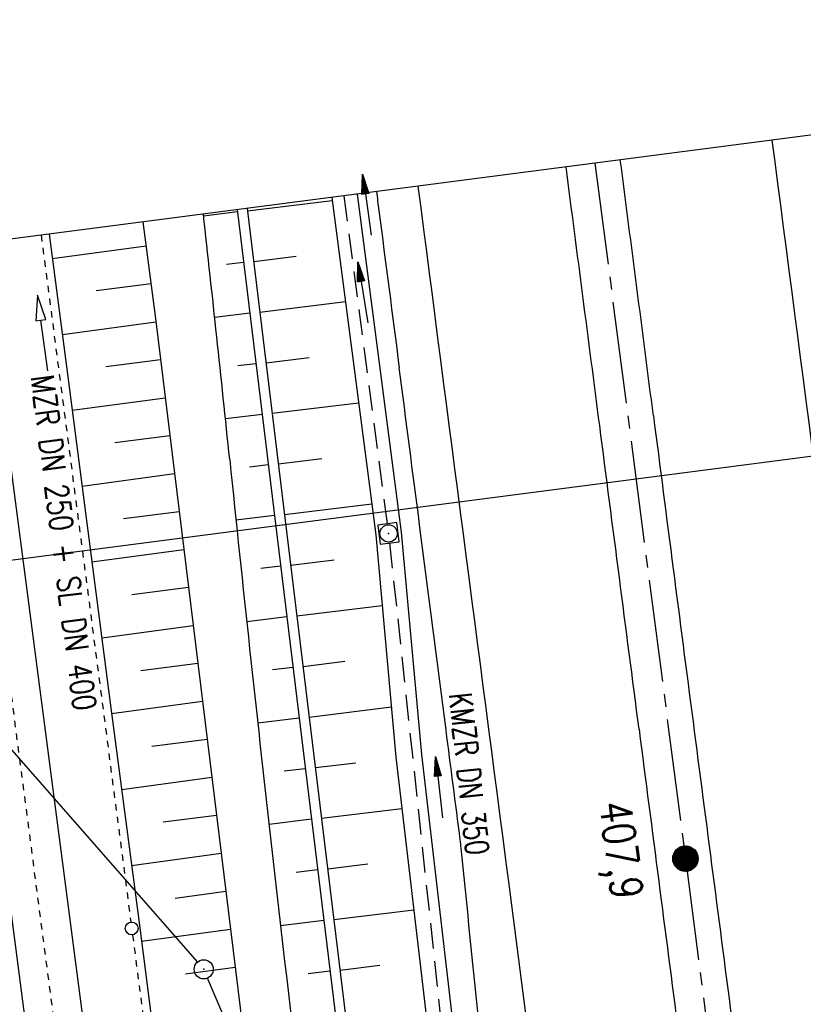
# Model space of a CAD drawing. Extents: x 446224 to 446791, y 446199 to 447379.
# Tile 111 of 113: x 446387 to 446449, y 447286 to 447363. Entities that reach past the tile are written whole.
import ezdxf
from ezdxf.enums import TextEntityAlignment as Align

# ---------------------------------------------------------------- set-up
doc = ezdxf.new("R2010")
doc.units = 0
doc.header["$LTSCALE"] = 2
doc.header["$MEASUREMENT"] = 0
for name, pattern in [('ACAD_ISO03W100', [0.5, 0.25, -0.25]), ('ACAD_ISO10W100W', [0.5, 0.25, -0.25]), ('ACHSE', [5.5, 4, -0.5, 0.5, -0.5]), ('AUSGEZOGEN', [0]), ('GESTRICH-X2', [1.5, 1, -0.5])]:
    doc.linetypes.add(name, pattern=pattern)
doc.layers.get('0').update_dxf_attribs({"linetype": 'AUSGEZOGEN'})
for name, color, linetype in [('200-GRENZL-BAB', 7, 'AUSGEZOGEN'), ('200-GRENZP-BAB', 7, 'AUSGEZOGEN'), ('201-GRENZL-BAB', 7, 'AUSGEZOGEN'), ('201-GRENZP-BAB', 7, 'AUSGEZOGEN'), ('ACHSETOP', 250, 'ACHSE'), ('BOESCHG', 250, 'AUSGEZOGEN'), ('DB-Bahnachse', 7, 'CONTINUOUS'), ('DB-Böschungen', 15, 'CONTINUOUS'), ('DB-Gleisachse', 7, 'CONTINUOUS'), ('DB-Tiefenentwässerung', 15, 'CONTINUOUS'), ('FBRTOP', 250, 'AUSGEZOGEN'), ('HEKT_B', 250, 'CONTINUOUS'), ('KANAL', 7, 'GESTRICH-X2'), ('MULDE', 250, 'AUSGEZOGEN'), ('PFEIL', 7, 'CONTINUOUS'), ('PFEILTOP', 200, 'AUSGEZOGEN'), ('Planeinteilung', 250, 'CONTINUOUS'), ('RAHMEN', 7, 'AUSGEZOGEN'), ('SCHSYMBOL', 200, 'AUSGEZOGEN'), ('TEXTO', 4, 'CONTINUOUS')]:
    doc.layers.add(name, color=color, linetype=linetype)
doc.styles.add('ROMANS', font='romans.shx', dxfattribs={"width": 0.8})

# ---------------------------------------------------------------- blocks, each defined once
blk = doc.blocks.new('*X15')
at = {"color": 0}
for p, q in [((212.234, 257.394), (213.242, 258.402)), ((212.236, 257.466), (213.169, 258.4)), ((212.237, 257.326), (213.31, 258.399)), ((212.244, 257.262), (213.373, 258.392)), ((212.244, 257.545), (213.09, 258.391)), ((212.254, 257.202), (213.434, 258.381)), ((212.261, 257.633), (213.003, 258.375)), ((212.268, 257.145), (213.491, 258.368)), ((212.284, 257.09), (213.545, 258.351)), ((212.29, 257.732), (212.903, 258.346)), ((212.303, 257.038), (213.597, 258.333)), ((212.324, 256.988), (213.647, 258.312)), ((212.343, 257.856), (212.779, 258.293)), ((212.347, 256.941), (213.694, 258.288)), ((212.372, 256.895), (213.74, 258.263)), ((212.399, 256.852), (213.783, 258.236)), ((212.428, 256.81), (213.825, 258.207)), ((212.459, 256.77), (213.865, 258.176)), ((212.492, 256.732), (213.903, 258.143)), ((212.526, 256.696), (213.939, 258.109)), ((212.563, 256.662), (213.974, 258.073)), ((212.601, 256.629), (214.006, 258.035)), ((212.64, 256.598), (214.037, 257.995)), ((212.682, 256.569), (214.066, 257.953)), ((212.726, 256.542), (214.093, 257.91)), ((212.771, 256.517), (214.119, 257.864)), ((212.819, 256.493), (214.142, 257.817)), ((212.868, 256.472), (214.163, 257.767)), ((212.92, 256.454), (214.182, 257.715)), ((212.975, 256.437), (214.198, 257.661)), ((213.032, 256.424), (214.211, 257.603)), ((213.092, 256.414), (214.222, 257.543)), ((213.156, 256.407), (214.229, 257.479)), ((213.224, 256.404), (214.232, 257.412)), ((213.296, 256.406), (214.23, 257.339)), ((213.375, 256.414), (214.222, 257.26)), ((213.463, 256.43), (214.205, 257.173)), ((213.563, 256.46), (214.176, 257.073)), ((213.686, 256.512), (214.123, 256.949))]:
    blk.add_line(p, q, dxfattribs=at)
blk = doc.blocks.new('SRMAST2')
at = {"color": 0}
blk.add_circle((0, 0), 0.999, dxfattribs=at)
blk.add_point((0, 0), dxfattribs=at)
blk.add_blockref('*X15', (-213.233, -257.403))
blk = doc.blocks.new('20')
blk.add_lwpolyline([(-0.754, -0.751), (0.754, -0.751), (0.754, 0.75), (-0.754, 0.75)], close=True)
blk.add_circle((0, 0), 0.676)
blk.add_point((0, 0))
blk = doc.blocks.new('PFEIL2')
at = {"color": 0}
for p, q in [((0.88, 0.002), (-2.401, -0.012)), ((0.881, -0.271), (0.879, 0.276)), ((0.879, 0.276), (2.429, 0.009)), ((0.911, 0.27), (0.879, 0.265)), ((0.965, 0.261), (0.879, 0.246)), ((1.019, 0.252), (0.879, 0.228)), ((1.073, 0.242), (0.879, 0.209)), ((1.127, 0.233), (0.879, 0.191)), ((1.181, 0.224), (0.879, 0.172)), ((1.235, 0.214), (0.879, 0.154)), ((1.289, 0.205), (0.879, 0.135)), ((1.343, 0.196), (0.879, 0.117)), ((1.397, 0.187), (0.879, 0.098)), ((1.451, 0.177), (0.879, 0.08)), ((1.505, 0.168), (0.879, 0.061)), ((1.559, 0.159), (0.88, 0.043)), ((1.613, 0.149), (0.88, 0.024)), ((1.668, 0.14), (0.88, 0.006)), ((1.722, 0.131), (0.88, -0.013)), ((1.776, 0.121), (0.88, -0.031)), ((1.83, 0.112), (0.88, -0.05)), ((1.884, 0.103), (0.88, -0.068)), ((1.938, 0.094), (0.88, -0.087)), ((1.992, 0.084), (0.88, -0.105)), ((2.046, 0.075), (0.88, -0.124)), ((2.1, 0.066), (0.88, -0.142)), ((2.154, 0.056), (0.88, -0.161)), ((2.208, 0.047), (0.88, -0.179)), ((2.262, 0.038), (0.881, -0.198)), ((2.316, 0.029), (0.881, -0.216)), ((2.37, 0.019), (0.881, -0.235)), ((2.424, 0.01), (0.881, -0.253)), ((2.429, 0.009), (0.881, -0.271))]:
    blk.add_line(p, q, dxfattribs=at)
blk = doc.blocks.new('1135420')
blk.add_line((0, 297), (0, 0))
at = {"layer": 'RAHMEN'}
blk.add_line((25, 415), (25, 5), dxfattribs=at)
blk = doc.blocks.new('GST')
at = {"color": 0}
blk.add_circle((0, 0), 0.75, dxfattribs=at)
blk.add_point((0, 0), dxfattribs=at)

msp = doc.modelspace()

# ---------------------------------------------------------------- linework, layer by layer
at = {"layer": '200-GRENZL-BAB', "flags": 128}
for points in [[(446382.005, 447310.805), (446401.026, 447289.114)], [(446407.916, 447273.559), (446401.815, 447287.859)]]:
    msp.add_lwpolyline(points, dxfattribs=at)
at = {"layer": '201-GRENZL-BAB', "flags": 128}
for points in [[(446382.005, 447310.806), (446401.026, 447289.114)], [(446407.916, 447273.56), (446401.814, 447287.86)]]:
    msp.add_lwpolyline(points, dxfattribs=at)
at = {"layer": 'ACHSETOP'}
for p, q in [((446432.195, 447351.788), (446439.296, 447297.231)), ((446439.296, 447297.231), (446452.204, 447198.067))]:
    msp.add_line(p, q, dxfattribs=at)
at = {"layer": 'BOESCHG'}
for p, q in [((446404.956, 447348.046), (446411.594, 447348.855)), ((446404.14, 447348.137), (446414.373, 447264.167)), ((446404.933, 447348.24), (446415.167, 447264.263)), ((446401.507, 447347.666), (446404.159, 447347.989)), ((446396.749, 447347.175), (446397.77, 447339.387)), ((446405.44, 447344.076), (446408.776, 447344.482)), ((446403.295, 447343.854), (446404.643, 447344.018)), ((446405.924, 447340.105), (446412.631, 447340.923)), ((446402.38, 447339.713), (446405.127, 447340.048)), ((446397.77, 447339.387), (446407.707, 447258.319)), ((446406.407, 447336.134), (446409.779, 447336.545)), ((446404.208, 447335.906), (446405.611, 447336.077)), ((446406.891, 447332.164), (446413.669, 447332.99)), ((446403.224, 447331.757), (446406.094, 447332.107)), ((446405.106, 447327.957), (446406.578, 447328.136)), ((446407.375, 447328.193), (446410.781, 447328.608)), ((446407.859, 447324.223), (446414.706, 447325.057)), ((446404.047, 447323.798), (446407.062, 447324.165)), ((446408.343, 447320.252), (446411.753, 447320.668)), ((446406.006, 447320.007), (446407.546, 447320.195)), ((446408.827, 447316.281), (446415.522, 447317.097)), ((446404.89, 447315.841), (446408.03, 447316.224)), ((446409.311, 447312.311), (446412.596, 447312.711)), ((446406.917, 447312.059), (446408.514, 447312.253)), ((446409.795, 447308.34), (446416.241, 447309.126)), ((446405.755, 447307.888), (446408.998, 447308.283)), ((446410.278, 447304.369), (446413.44, 447304.755)), ((446407.839, 447304.112), (446409.482, 447304.312)), ((446410.762, 447300.399), (446417.065, 447301.167)), ((446406.644, 447299.937), (446409.965, 447300.342)), ((446408.773, 447296.167), (446410.449, 447296.371)), ((446411.246, 447296.428), (446414.387, 447296.811)), ((446411.73, 447292.458), (446417.991, 447293.221)), ((446407.548, 447291.988), (446410.933, 447292.4)), ((446412.214, 447288.487), (446415.334, 447288.867)), ((446409.709, 447288.222), (446411.417, 447288.43))]:
    msp.add_line(p, q, dxfattribs=at)
msp.add_lwpolyline([(446482.746, 447140.555, 0.000007), (446485.092, 447124.399, 0.000282)], format="xyb", dxfattribs=at)
for centre, radius, start, end in [((444236.431, 447106.053), 2178.516, 5.861542, 6.370938), ((449131.702, 447608.61), 2742.484, 185.861542, 186.485024), ((475214.5, 450573.463), 28993.25, 186.4850242, 186.572972)]:
    msp.add_arc(centre, radius, start, end, dxfattribs=at)
at = {"layer": 'DB-Bahnachse', "linetype": 'ACAD_ISO10W100W'}
msp.add_lwpolyline([(446383.833, 447329.86), (446396.526, 447232.684)], dxfattribs=at)
at = {"layer": 'DB-Böschungen', "linetype": 'Continuous'}
for p, q in [((446389.399, 447346.218), (446390.909, 447334.636)), ((446390.909, 447334.636), (446394.141, 447309.846)), ((446394.141, 447309.846), (446396.496, 447292)), ((446399.291, 447294.143), (446403.25, 447294.677)), ((446396.496, 447292), (446397.374, 447285.055)), ((446396.653, 447290.76), (446403.615, 447291.699)), ((446400.099, 447288.198), (446403.98, 447288.721))]:
    msp.add_line(p, q, dxfattribs=at)
for points in [[(446389.637, 447344.303), (446396.996, 447345.293)], [(446397.387, 447342.309), (446393.082, 447341.765)], [(446390.439, 447338.357), (446397.775, 447339.345)], [(446398.142, 447336.356), (446393.834, 447335.812)], [(446391.191, 447332.404), (446398.505, 447333.389)], [(446398.872, 447330.401), (446394.537, 447329.853)], [(446391.992, 447326.457), (446399.235, 447327.435)], [(446399.602, 447324.445), (446395.239, 447323.894)], [(446392.744, 447320.505), (446399.965, 447321.481)], [(446400.332, 447318.49), (446395.892, 447317.929)], [(446393.546, 447314.558), (446400.695, 447315.527)], [(446401.062, 447312.534), (446396.594, 447311.97)], [(446394.298, 447308.606), (446401.425, 447309.572)], [(446401.791, 447306.579), (446397.446, 447306.03)], [(446395.1, 447302.659), (446402.155, 447303.613)], [(446402.521, 447300.623), (446398.346, 447300.096)], [(446395.852, 447296.706), (446402.885, 447297.655)], [(446402.789, 447291.586), (446402.798, 447291.587)]]:
    msp.add_lwpolyline(points, dxfattribs=at)
at = {"layer": 'DB-Gleisachse', "linetype": 'Continuous'}
for p, q in [((446379.618, 447344.945), (446421.935, 447020.876)), ((446384.08, 447345.526), (446426.409, 447021.37))]:
    msp.add_line(p, q, dxfattribs=at)
at = {"layer": 'DB-Tiefenentwässerung', "linetype": 'ACAD_ISO03W100'}
for p, q in [((446388.769, 447346.136), (446395.808, 447292.25)), ((446395.937, 447291.259), (446405.91, 447214.908))]:
    msp.add_line(p, q, dxfattribs=at)
at = {"layer": 'DB-Tiefenentwässerung', "linetype": 'Continuous'}
msp.add_lwpolyline([(446389.286, 447335.494), (446388.75, 447339.458), (446389.147, 447339.512), (446388.482, 447341.44), (446388.354, 447339.405), (446388.75, 447339.458)], dxfattribs=at)
msp.add_circle((446395.872, 447291.754), 0.5, dxfattribs=at)
at = {"layer": 'FBRTOP'}
msp.add_line((446425.413, 447295.424), (446438.321, 447196.26), dxfattribs=at)
for centre, radius, start, end in [((7770924.356, 1400707.297), 7386261.932, 187.4159239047, 187.4163506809), ((426888.374, 444814.959), 19709.787, 7.3369195, 7.3957657), ((384745.965, 439326.272), 62203.828, 7.39382286, 7.41267196), ((674000.811, 476808.551), 229484.432, 187.37543019, 187.37580594), ((7770896.011, 1400703.607), 7386261.348, 187.4159239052, 187.4163506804), ((636466.774, 471949.847), 191637.227, 187.37580594, 187.37952314), ((-3501497.11, -63850.147), 3980871.22, 7.377575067, 7.377754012), ((464448.86, 449650.211), 18160.647, 187.3339201, 187.4102412), ((365551.501, 436835.451), 81559.231, 7.37694921, 7.39382286), ((418859.499, 443755.091), 27789.003, 7.344137, 7.3775751), ((513553.225, 456036.68), 67678.579, 187.41024123, 187.43069634), ((438506.283, 446287.286), 7979.708, 7.2817372, 7.3441371), ((480791.846, 451748.45), 34642.037, 187.3655228, 187.4052492), ((446396.543, 447295.496), 25.295, 5.79906, 7.28174), ((411777.766, 443779.624), 34822.149, 5.7590969, 5.7990569)]:
    msp.add_arc(centre, radius, start, end, dxfattribs=at)
at = {"layer": 'KANAL'}
for p, q in [((446412.496, 447349.224), (446415.906, 447323.5)), ((446416.094, 447322), (446421.406, 447272.531))]:
    msp.add_line(p, q, dxfattribs=at)
at = {"layer": 'MULDE'}
for p, q in [((446411.562, 447349.103), (446415.023, 447322.631)), ((446413.545, 447349.361), (446417.011, 447322.851)), ((446415.023, 447322.631), (446416.595, 447305.198)), ((446417.011, 447322.851), (446418.585, 447305.404)), ((446416.595, 447305.198), (446420.501, 447271.675)), ((446418.585, 447305.404), (446422.485, 447271.923))]:
    msp.add_line(p, q, dxfattribs=at)

# ---------------------------------------------------------------- block references
at = {"layer": '200-GRENZP-BAB', "rotation": 277.4472801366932}
msp.add_blockref('GST', (446401.52, 447288.55), dxfattribs=at)
at = {"layer": '201-GRENZP-BAB', "rotation": 277.4163262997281}
msp.add_blockref('GST', (446401.52, 447288.55), dxfattribs=at)
at = {"layer": 'HEKT_B'}
msp.add_blockref('SRMAST2', (446439.296, 447297.231), dxfattribs=at)
at = {"layer": 'PFEIL'}
for p, rotation in [((446414.312, 447348.502), 97.57440000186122), ((446419.976, 447302.831), 96.13539999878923)]:
    msp.add_blockref('PFEIL2', p, dxfattribs=dict(at, rotation=rotation))
at = {"layer": 'PFEILTOP', "rotation": 99.18489838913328}
msp.add_blockref('PFEIL2', (446413.997, 447341.64), dxfattribs=at)
at = {"layer": 'Planeinteilung', "linetype": 'Continuous', "rotation": 277.4163263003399}
msp.add_blockref('1135420', (446224.107, 447324.702), dxfattribs=at)
at = {"layer": 'SCHSYMBOL', "rotation": 277.4164}
msp.add_blockref('20', (446416.017, 447322.741), dxfattribs=at)

# ---------------------------------------------------------------- texts
at = {"layer": 'DB-Tiefenentwässerung', "linetype": 'Continuous', "style": 'ROMANS', "width": 0.8}
msp.add_text('MZR DN 250 + SL DN 400', height=1.8, rotation=277.30001, dxfattribs=at).set_placement((446387.956, 447335.071))
at = {"layer": 'HEKT_B', "style": 'ROMANS', "width": 0.8}
msp.add_text('407,9', height=2.5, rotation=277.4164, dxfattribs=at).set_placement((446432.531, 447301.577))
at = {"layer": 'TEXTO', "style": 'ROMANS', "width": 0.75}
msp.add_text('KMZR DN 350', height=1.8, rotation=276.1354, dxfattribs=at).set_placement((446421.425, 447303.8), align=Align.CENTER)

doc.saveas('drawing.dxf')
